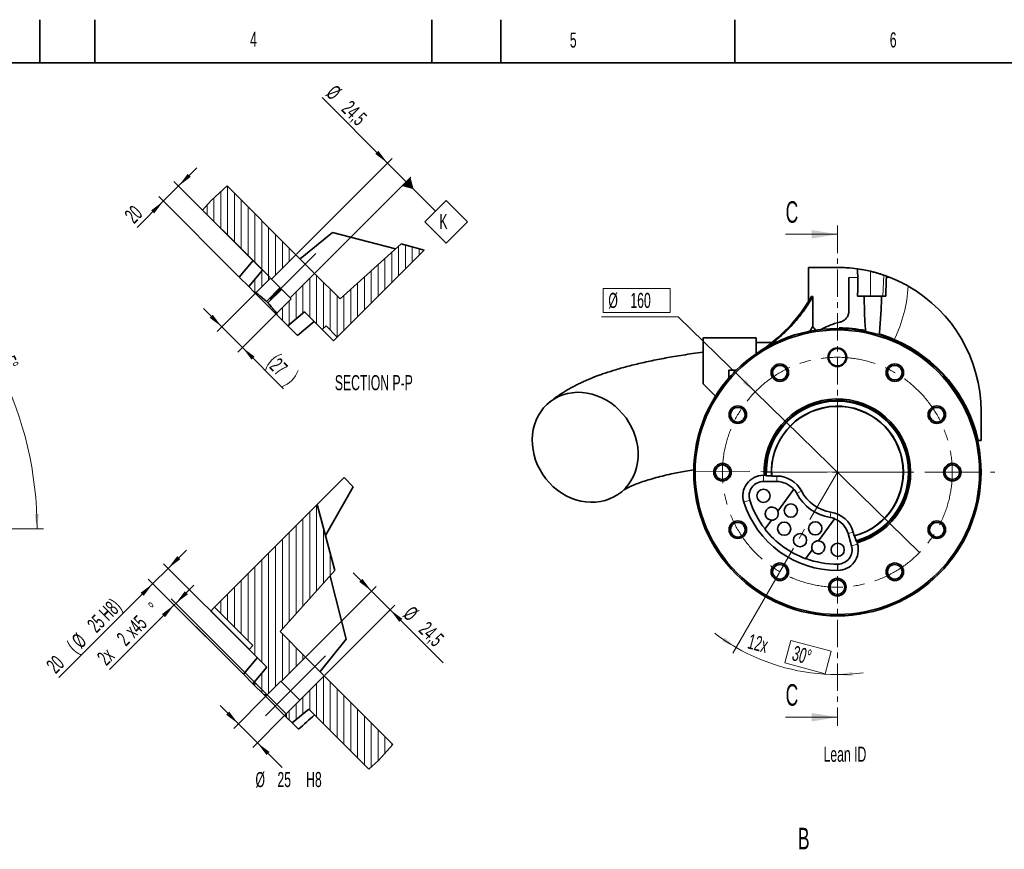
# Model space of a CAD drawing. Header units: millimetres. Extents: x 0 to 6126, y 0 to 4200.
# Tile 10 of 14: x 2073 to 4358, y 2275 to 4200. Entities that reach past the tile are written whole.
import ezdxf

# ---------------------------------------------------------------- set-up
doc = ezdxf.new("R2010")
doc.units = ezdxf.units.MM
doc.header["$LTSCALE"] = 10
doc.linetypes.add('CENTER', pattern=[10.16, 6.35, -1.27, 1.27, -1.27])
doc.linetypes.add('CENTERX2', pattern=[20.32, 12.7, -2.54, 2.54, -2.54])
doc.styles.add('SLDTEXTSTYLE0', font='TXT', dxfattribs={"width": 0.605})
doc.dimstyles.new('SLDDIMSTYLE12', dxfattribs={"dimtxt": 35, "dimasz": 35, "dimexe": 0, "dimexo": 0.0625, "dimgap": -8.75, "dimtad": 1, "dimdec": 4, "dimlfac": 3, "dimzin": 12, "dimdsep": 46, "dimtxsty": 'SLDTEXTSTYLE0', "dimsah": 1, "dimcen": 0.09, "dimadec": 1, "dimazin": 3, "dimtfac": 1, "dimtofl": 0, "dimtmove": 0, "dimatfit": 3, "dimfxl": 1, "dimfrac": 2, "dimtolj": 1, "dimarcsym": 0})
doc.dimstyles.new('SLDDIMSTYLE16', dxfattribs={"dimtxt": 35, "dimasz": 35, "dimexe": 0, "dimexo": 0.0625, "dimgap": 8.75, "dimtad": 0, "dimtih": 1, "dimtoh": 1, "dimdec": 1, "dimlfac": 0.4, "dimrnd": 1e-09, "dimzin": 12, "dimdsep": 46, "dimtxsty": 'SLDTEXTSTYLE0', "dimsah": 1, "dimcen": 0.09, "dimadec": 0, "dimazin": 3, "dimtfac": 1, "dimtdec": 3, "dimtmove": 0, "dimatfit": 0, "dimfxl": 1, "dimfrac": 2, "dimtolj": 1, "dimarcsym": 0})
doc.dimstyles.new('SLDDIMSTYLE17', dxfattribs={"dimtxt": 35, "dimasz": 35, "dimexe": 0, "dimexo": 0.0625, "dimgap": 8.75, "dimtad": 1, "dimdec": 1, "dimlfac": 0.4, "dimrnd": 1e-09, "dimzin": 12, "dimdsep": 46, "dimtxsty": 'SLDTEXTSTYLE0', "dimsah": 1, "dimcen": 0.09, "dimadec": 0, "dimazin": 3, "dimtfac": 1, "dimtmove": 0, "dimatfit": 0, "dimfxl": 1, "dimfrac": 2, "dimtolj": 1, "dimtzin": 12, "dimarcsym": 0})
doc.dimstyles.new('SLDDIMSTYLE23', dxfattribs={"dimtxt": 35, "dimasz": 35, "dimexe": 0, "dimexo": 0.0625, "dimgap": -8.75, "dimtad": 0, "dimtih": 1, "dimtoh": 1, "dimdec": 1, "dimlfac": 0.3, "dimrnd": 1e-09, "dimzin": 12, "dimdsep": 46, "dimtxsty": 'SLDTEXTSTYLE0', "dimblk1": 'NONE', "dimsah": 1, "dimcen": 0, "dimadec": 0, "dimazin": 3, "dimtfac": 1, "dimtmove": 0, "dimatfit": 3, "dimldrblk": 'NONE', "dimfxl": 1, "dimfrac": 2, "dimtolj": 1, "dimarcsym": 0})
doc.dimstyles.new('SLDDIMSTYLE3', dxfattribs={"dimtxt": 35, "dimasz": 35, "dimexe": 0, "dimexo": 0.0625, "dimgap": 8.75, "dimtad": 1, "dimdec": 4, "dimlfac": 10, "dimzin": 12, "dimdsep": 46, "dimtxsty": 'SLDTEXTSTYLE0', "dimsah": 1, "dimcen": 0.09, "dimadec": 1, "dimazin": 3, "dimtfac": 1, "dimtofl": 0, "dimtmove": 0, "dimatfit": 3, "dimfxl": 1, "dimfrac": 2, "dimtolj": 1, "dimtzin": 12, "dimarcsym": 0})
doc.dimstyles.new('SLDDIMSTYLE7', dxfattribs={"dimtxt": 35, "dimasz": 35, "dimexe": 0, "dimexo": 0.0625, "dimgap": 8.75, "dimtad": 1, "dimdec": 1, "dimlfac": 0.4, "dimrnd": 1e-09, "dimzin": 12, "dimdsep": 46, "dimtxsty": 'SLDTEXTSTYLE0', "dimsah": 1, "dimcen": 0.09, "dimadec": 0, "dimazin": 3, "dimtfac": 1, "dimtmove": 0, "dimatfit": 0, "dimfxl": 1, "dimfrac": 2, "dimtolj": 1, "dimtzin": 12, "dimarcsym": 0})

# ---------------------------------------------------------------- blocks, each defined once
blk = doc.blocks.new('_D_2')
at = {"color": 7, "linetype": 'Continuous', "lineweight": 0}
for p, q in [((1522, 3337.4), (1795.7, 3694.1)), ((1631.7, 3018.5), (2128.9, 3018.5))]:
    blk.add_line(p, q, dxfattribs=at)
at = {"color": 7, "linetype": 'Continuous', "lineweight": 18}
blk.add_arc((1277.2, 3018.5), 836.6, 0, 52.5, dxfattribs=at)
for points in [[(1786.5, 3682.2), (1810.7, 3656.4), (1817, 3664.2)], [(2113.9, 3018.5), (2118.1, 3053.5), (2108.1, 3053.3)]]:
    blk.add_solid(points, dxfattribs=at)
at = {"color": 7, "linetype": 'Continuous', "lineweight": 18, "insert": (2043.1, 3459), "char_height": 35, "attachment_point": 1, "rotation": 296.25, "style": 'SLDTEXTSTYLE0'}
blk.add_mtext('52,5°', dxfattribs=at)
blk = doc.blocks.new('_D_24')
at = {"color": 7, "linetype": 'Continuous', "lineweight": 0}
for p, q in [((2646.4, 2632.1), (2570.2, 2555.9)), ((2580.8, 2566.5), (2538.4, 2608.9)), ((2690.6, 2587.9), (2614.4, 2511.7)), ((2625, 2522.3), (2580.8, 2566.5)), ((2625, 2522.3), (2682.5, 2464.9))]:
    blk.add_line(p, q, dxfattribs=at)
at = {"color": 7, "linetype": 'Continuous', "lineweight": 18}
for points in [[(2580.8, 2566.5), (2559.6, 2594.8), (2552.5, 2587.7)], [(2625, 2522.3), (2646.2, 2494), (2653.3, 2501.1)]]:
    blk.add_solid(points, dxfattribs=at)
at = {"color": 7, "linetype": 'Continuous', "lineweight": 18, "char_height": 35, "attachment_point": 1, "style": 'SLDTEXTSTYLE0'}
for s, insert in [('%%c', (2620.5, 2454.6)), ('25', (2671.5, 2454.7)), ('H8', (2738.1, 2454.7))]:
    blk.add_mtext(s, dxfattribs=dict(at, insert=insert))
blk = doc.blocks.new('_D_25')
at = {"color": 7, "linetype": 'Continuous', "lineweight": 0}
for p, q in [((2417.8, 2927.2), (2460.3, 2969.6)), ((2382.5, 2891.8), (2417.8, 2927.2)), ((2604.8, 2740.1), (2407.2, 2937.8)), ((2591.3, 2683), (2371.9, 2902.4)), ((2382.5, 2891.8), (2164.3, 2673.7))]:
    blk.add_line(p, q, dxfattribs=at)
at = {"color": 7, "linetype": 'Continuous', "lineweight": 18}
for points in [[(2417.8, 2927.2), (2446.1, 2948.4), (2439, 2955.4)], [(2382.5, 2891.8), (2354.2, 2870.6), (2361.3, 2863.5)]]:
    blk.add_solid(points, dxfattribs=at)
at = {"color": 7, "linetype": 'Continuous', "lineweight": 18, "char_height": 35, "attachment_point": 1, "rotation": 45, "style": 'SLDTEXTSTYLE0'}
for s, insert in [('25 H8)', (2227, 2800.3)), ('%%c', (2191, 2764.2)), ('(', (2179.5, 2752.7)), ('20', (2132.4, 2705.7))]:
    blk.add_mtext(s, dxfattribs=dict(at, insert=insert))
blk = doc.blocks.new('_D_26')
at = {"color": 7, "linetype": 'Continuous', "lineweight": 0}
for p, q in [((2889.7, 2874.6), (2847.3, 2917)), ((2738.1, 2722.9), (2900.4, 2885.2)), ((2889.7, 2874.6), (2933.1, 2831.3)), ((2781.4, 2679.6), (2943.7, 2841.9)), ((2933.1, 2831.3), (3056, 2708.3))]:
    blk.add_line(p, q, dxfattribs=at)
at = {"color": 7, "linetype": 'Continuous', "lineweight": 18}
for points in [[(2889.7, 2874.6), (2868.5, 2902.9), (2861.5, 2895.8)], [(2933.1, 2831.3), (2954.3, 2803), (2961.3, 2810.1)]]:
    blk.add_solid(points, dxfattribs=at)
at = {"color": 7, "linetype": 'Continuous', "lineweight": 18, "char_height": 35, "attachment_point": 1, "rotation": 315, "style": 'SLDTEXTSTYLE0'}
for s, insert in [('%%c', (2985.7, 2842.5)), ('24,5', (3021.8, 2806.5))]:
    blk.add_mtext(s, dxfattribs=dict(at, insert=insert))
blk = doc.blocks.new('_D_27')
at = {"color": 7, "linetype": 'Continuous', "lineweight": 0}
for p, q in [((2435.5, 2845.8), (2477.9, 2888.3)), ((2646.4, 2634.9), (2424.9, 2856.4)), ((2432, 2842.3), (2282, 2692.3)), ((2591.3, 2683), (2421.4, 2852.9)), ((2435.5, 2845.8), (2432, 2842.3))]:
    blk.add_line(p, q, dxfattribs=at)
at = {"color": 7, "linetype": 'Continuous', "lineweight": 18}
for points in [[(2435.5, 2845.8), (2463.8, 2867.1), (2456.7, 2874.1)], [(2432, 2842.3), (2403.7, 2821.1), (2410.8, 2814)]]:
    blk.add_solid(points, dxfattribs=at)
at = {"color": 7, "linetype": 'Continuous', "lineweight": 18, "char_height": 35, "attachment_point": 1, "rotation": 45, "style": 'SLDTEXTSTYLE0'}
for s, insert in [('x45', (2314.3, 2788.5)), ('%%d', (2369.2, 2843.3)), ('2', (2295.4, 2769.6)), ('2x', (2250, 2724.3))]:
    blk.add_mtext(s, dxfattribs=dict(at, insert=insert))
blk = doc.blocks.new('_D_28')
at = {"color": 7, "linetype": 'Continuous', "lineweight": 0}
for p, q in [((2927, 3867.3), (2775, 4019.4)), ((2716, 3656.3), (2937.6, 3877.9)), ((2927, 3867.3), (2970.3, 3824)), ((2759.3, 3613), (2980.9, 3834.6))]:
    blk.add_line(p, q, dxfattribs=at)
at = {"color": 7, "linetype": 'Continuous', "lineweight": 18}
blk.add_solid([(2927, 3867.3), (2905.8, 3895.6), (2898.7, 3888.5)], dxfattribs=at)
at = {"color": 7, "linetype": 'Continuous', "lineweight": 18, "char_height": 35, "attachment_point": 1, "rotation": 315, "style": 'SLDTEXTSTYLE0'}
for s, insert in [('%%c', (2806.9, 4051.3)), ('24,5', (2843, 4015.2))]:
    blk.add_mtext(s, dxfattribs=dict(at, insert=insert))
blk = doc.blocks.new('_D_29')
at = {"color": 7, "linetype": 'Continuous', "lineweight": 0}
for p, q in [((2442.1, 3814.2), (2484.5, 3856.6)), ((2654.4, 3601.9), (2431.5, 3824.8)), ((2442.1, 3814.2), (2406.7, 3778.8)), ((2406.7, 3778.8), (2345.8, 3717.9)), ((2581.3, 3604.3), (2396.1, 3789.5))]:
    blk.add_line(p, q, dxfattribs=at)
at = {"color": 7, "linetype": 'Continuous', "lineweight": 18}
for points in [[(2442.1, 3814.2), (2470.4, 3835.4), (2463.3, 3842.5)], [(2406.7, 3778.8), (2378.4, 3757.6), (2385.5, 3750.6)]]:
    blk.add_solid(points, dxfattribs=at)
at = {"color": 7, "linetype": 'Continuous', "lineweight": 18, "insert": (2313.9, 3749.8), "char_height": 35, "attachment_point": 1, "rotation": 45, "style": 'SLDTEXTSTYLE0'}
blk.add_mtext('20', dxfattribs=at)
blk = doc.blocks.new('_D_30')
at = {"color": 7, "linetype": 'Continuous', "lineweight": 0}
for p, q in [((2620.8, 3565.5), (2532, 3476.7)), ((2542.6, 3487.3), (2500.1, 3529.7)), ((2668.5, 3517.8), (2579.7, 3428.9)), ((2590.3, 3439.5), (2542.6, 3487.3)), ((2590.3, 3439.5), (2685.9, 3344))]:
    blk.add_line(p, q, dxfattribs=at)
at = {"color": 7, "linetype": 'Continuous', "lineweight": 18}
for centre, start, end in [((2700.6, 3367.3), 108.4349, 161.5651), ((2662.4, 3405.4), 288.4349, 341.5651)]:
    blk.add_arc(centre, 60.1, start, end, dxfattribs=at)
for points in [[(2542.6, 3487.3), (2521.3, 3515.6), (2514.3, 3508.5)], [(2590.3, 3439.5), (2611.5, 3411.3), (2618.6, 3418.3)]]:
    blk.add_solid(points, dxfattribs=at)
at = {"color": 7, "linetype": 'Continuous', "lineweight": 18, "insert": (2675.5, 3418.1), "char_height": 35, "attachment_point": 1, "rotation": 315, "style": 'SLDTEXTSTYLE0'}
blk.add_mtext('27', dxfattribs=at)
blk = doc.blocks.new('SW_DATUMTAG_3')
at = {"color": 0, "linetype": 'Continuous', "lineweight": 18}
for p, q in [((-77, 119.9), (-8.7, 51.6)), ((-33.5, 26.9), (16, 76.4)), ((16, 76.4), (65.5, 26.9)), ((16, -22.6), (-33.5, 26.9)), ((65.5, 26.9), (16, -22.6))]:
    blk.add_line(p, q, dxfattribs=at)
at = {"color": 0, "linetype": 'Continuous', "lineweight": 0}
blk.add_solid([(-67.1, 129.8), (-86.9, 110), (-59.7, 102.6)], dxfattribs=at)
at = {"color": 0, "linetype": 'Continuous', "lineweight": 0, "insert": (0, 45.1), "char_height": 35, "attachment_point": 1, "style": 'SLDTEXTSTYLE0'}
blk.add_mtext('K', dxfattribs=at)
blk = doc.blocks.new('_D_35')
at = {"color": 7, "linetype": 'Continuous', "lineweight": 0}
for p, q in [((3427.4, 3521.1), (3427.4, 3576.5)), ((3427.4, 3576.5), (3582.7, 3576.5)), ((3582.7, 3576.5), (3582.7, 3521.1)), ((3582.7, 3521.1), (3427.4, 3521.1)), ((3601.7, 3510.4), (3423.4, 3510.4)), ((3779.9, 3336.5), (3601.7, 3510.4)), ((4161.6, 2964), (3779.9, 3336.5))]:
    blk.add_line(p, q, dxfattribs=at)
at = {"color": 7, "linetype": 'Continuous', "lineweight": 18}
blk.add_solid([(3779.9, 3336.5), (3758.3, 3364.5), (3751.3, 3357.3)], dxfattribs=at)
at = {"color": 7, "linetype": 'Continuous', "lineweight": 18, "char_height": 35, "attachment_point": 1, "style": 'SLDTEXTSTYLE0'}
for s, insert in [('%%c', (3439.4, 3566.2)), ('160', (3490.5, 3566.3))]:
    blk.add_mtext(s, dxfattribs=dict(at, insert=insert))
blk = doc.blocks.new('_None')
blk = doc.blocks.new('_D_36')
at = {"color": 7, "linetype": 'Continuous', "lineweight": 0}
for p, q in [((3836.4, 2917.5), (3728.5, 2730.6)), ((3849.1, 2707.8), (3863, 2759.7)), ((3863, 2759.7), (3956.5, 2734.7)), ((3956.5, 2734.7), (3942.6, 2682.8)), ((3942.6, 2682.8), (3849.1, 2707.8))]:
    blk.add_line(p, q, dxfattribs=at)
at = {"color": 7, "linetype": 'Continuous', "lineweight": 18}
for start, end in [(232.6882, 240), (240, 270), (270, 277.3118)]:
    blk.add_arc((3970.7, 3150.2), 469.5, start, end, dxfattribs=at)
for points in [[(3736, 2743.6), (3709, 2766.4), (3703.7, 2758)], [(3970.7, 2680.7), (4005.9, 2677), (4005.5, 2687)]]:
    blk.add_solid(points, dxfattribs=at)
at = {"color": 7, "linetype": 'Continuous', "lineweight": 18, "char_height": 35, "attachment_point": 1, "rotation": 345, "style": 'SLDTEXTSTYLE0'}
for s, insert in [('12x', (3769.1, 2776)), ('30°', (3872.4, 2748.3))]:
    blk.add_mtext(s, dxfattribs=dict(at, insert=insert))
blk = doc.blocks.new('SW_CENTERMARKSYMBOL_32')
at = {"color": 0, "linetype": 'Continuous', "lineweight": 18}
for p, q in [((0, 23.3), (0, 164.9)), ((-23.3, 0), (-164.9, 0)), ((0, 0), (-11.7, 0)), ((0, 0), (0, 11.7)), ((0, 0), (0, -11.7)), ((0, 0), (11.7, 0)), ((23.3, 0), (164.9, 0)), ((0, -23.3), (0, -164.9))]:
    blk.add_line(p, q, dxfattribs=at)

msp = doc.modelspace()

# ---------------------------------------------------------------- hatches: boundary and pattern name
at = {"linetype": 'Continuous', "lineweight": 18}
h = msp.add_hatch(dxfattribs=at)
h.set_pattern_fill('ANSI31', scale=5, angle=45, style=0)
h.paths.add_polyline_path([(2714.56024, 3654.859704), (2555.175061, 3814.244883), (2517.966827, 3780.742439), (2497.86536, 3758.417498), (2637.082648, 3619.200211), (2604.8205, 3580.751681), (2618.658883, 3566.913298), (2622.194416, 3566.913298), (2655.781989, 3600.50087), (2657.991697, 3598.291162)], flags=0)
h = msp.add_hatch(dxfattribs=at)
h.set_pattern_fill('ANSI31', scale=5, angle=45, style=0)
h.paths.add_polyline_path([(2775.130518, 3481.152341), (2784.432576, 3489.527952), (2810.273223, 3463.687305), (3012.138075, 3665.552157), (2958.5211, 3679.918782), (2816.961763, 3552.458181), (2757.87053, 3611.549414), (2701.301988, 3554.980871), (2703.511696, 3552.771163), (2669.924124, 3519.18359), (2669.924124, 3515.648057), (2695.8613, 3489.710881), (2734.30983, 3521.973029)], flags=0)
h = msp.add_hatch(dxfattribs=at)
h.set_pattern_fill('ANSI31', scale=5, angle=45, style=0)
h.paths.add_polyline_path([(2805.015365, 2922.125498), (2763.945767, 3075.399324), (2525.603976, 2837.057533), (2614.624535, 2748.036974), (2606.248924, 2738.734916), (2647.069612, 2697.914228), (2614.807464, 2659.465698), (2640.74464, 2633.528522), (2647.815707, 2633.528522), (2679.635513, 2665.348327), (2680.077454, 2664.906385), (2736.645997, 2721.474928), (2677.554764, 2780.56616)], flags=0)
h = msp.add_hatch(dxfattribs=at)
h.set_pattern_fill('ANSI31', scale=5, angle=45, style=0)
h.paths.add_polyline_path([(2939.341466, 2518.779459), (2779.956287, 2678.164638), (2723.387745, 2621.596095), (2723.829686, 2621.154153), (2692.009881, 2589.334348), (2692.009881, 2582.26328), (2705.848264, 2568.424898), (2744.296794, 2600.687046), (2883.514081, 2461.469758), (2905.839022, 2481.571225)], flags=0)

# ---------------------------------------------------------------- linework, layer by layer
at = {"color": 7, "linetype": 'Continuous', "lineweight": 35}
for p, q in [((2120, 4100), (2120, 4200)), ((2247.5, 4100), (2247.5, 4200)), ((3030, 4100), (3030, 4200)), ((3190, 4100), (3190, 4200)), ((3732.5, 4100), (3732.5, 4200)), ((5860, 4100), (200, 4100)), ((2555.175061, 3814.244883), (2517.966827, 3780.742439)), ((2555.175061, 3814.244883), (2714.56024, 3654.859704)), ((2517.966827, 3780.742439), (2497.86536, 3758.417498)), ((2637.082648, 3619.200211), (2497.86536, 3758.417498)), ((2799.096702, 3706.210571), (2724.164478, 3645.255466)), ((2945.71288, 3668.386208), (2799.096702, 3706.210571)), ((2816.961763, 3552.458181), (2958.5211, 3679.918782)), ((3012.138075, 3665.552157), (2958.5211, 3679.918782)), ((3012.138075, 3665.552157), (2810.273223, 3463.687305)), ((2614.985561, 3641.297298), (2582.723413, 3602.848768)), ((2714.56024, 3654.859704), (2657.991697, 3598.291162)), ((2714.56024, 3654.859704), (2757.87053, 3611.549414)), ((2637.082648, 3619.200211), (2604.8205, 3580.751681)), ((2701.301988, 3554.980871), (2757.87053, 3611.549414)), ((2757.87053, 3611.549414), (2816.961763, 3552.458181)), ((3904.054466, 3601.873685), (3904.054466, 3625.207019)), ((3904.054466, 3625.207019), (3970.721132, 3625.207019)), ((2604.8205, 3580.751681), (2582.723413, 3602.848768)), ((2655.781989, 3600.50087), (2622.194416, 3566.913298)), ((2655.781989, 3600.50087), (2657.991697, 3598.291162)), ((2657.991697, 3598.291162), (2701.301988, 3554.980871)), ((3904.054466, 3601.873685), (3904.054466, 3547.859135)), ((2618.658883, 3566.913298), (2604.8205, 3580.751681)), ((2618.658883, 3566.913298), (2622.194416, 3566.913298)), ((2669.924124, 3515.648057), (2618.658883, 3566.913298)), ((2669.924124, 3519.18359), (2703.511696, 3552.771163)), ((2701.301988, 3554.980871), (2703.511696, 3552.771163)), ((3913.89048, 3488.053545), (3913.89048, 3558.147494)), ((4033.221132, 3555.341459), (4033.221132, 3558.540352)), ((4073.303112, 3558.540352), (4033.221132, 3558.540352)), ((2669.924124, 3519.18359), (2669.924124, 3515.648057)), ((2695.8613, 3489.710881), (2734.30983, 3521.973029)), ((2775.130518, 3481.152341), (2734.30983, 3521.973029)), ((2695.8613, 3489.710881), (2669.924124, 3515.648057)), ((2717.958387, 3467.613794), (2756.406917, 3499.875942)), ((2717.958387, 3467.613794), (2695.8613, 3489.710881)), ((2775.130518, 3481.152341), (2784.432576, 3489.527952)), ((2801.434389, 3454.84847), (2775.130518, 3481.152341)), ((2784.432576, 3489.527952), (2810.273223, 3463.687305)), ((3913.89048, 3488.053545), (3906.548193, 3477.10869)), ((3782.387799, 3461.873685), (3659.054466, 3461.873685)), ((3659.054466, 3355.207019), (3659.054466, 3461.873685)), ((3782.387799, 3461.873685), (3782.387799, 3425.118427)), ((3818.187687, 3451.040352), (3782.387799, 3451.040352)), ((3735.987241, 3386.873685), (3719.054466, 3386.873685)), ((3719.054466, 3368.781948), (3719.054466, 3386.873685)), ((3659.054466, 3355.207019), (3687.798794, 3326.46269)), ((4304.054466, 3223.581992), (4304.054466, 3291.873685)), ((4297.586721, 3223.581992), (4304.054466, 3223.581992)), ((2826.124358, 3137.577915), (2763.945767, 3075.399324)), ((2826.124358, 3137.577915), (2847.611441, 3116.090832)), ((3799.289888, 3143.228346), (3800.864434, 3143.228346)), ((3804.204316, 3143.14106), (3800.864434, 3143.228346)), ((3804.231367, 3142.530055), (3805.899822, 3142.530055)), ((3805.929417, 3141.91905), (3817.691131, 3141.91905)), ((3818.337487, 3141.308045), (3817.691131, 3141.91905)), ((3818.337487, 3141.308045), (3830.32918, 3141.308045)), ((2847.611441, 3116.090832), (2783.2079, 3003.512064)), ((3830.32918, 3128.651516), (3799.289888, 3128.651516)), ((3869.975249, 3110.7848), (3832.811799, 3059.6337)), ((2763.945767, 3075.399324), (2525.603976, 2837.057533)), ((2763.945767, 3075.399324), (2805.015365, 2922.125498)), ((3817.706549, 3038.843107), (3802.654521, 3018.125767)), ((3927.197115, 2991.058754), (3964.529043, 3042.441745)), ((4003.56356, 2979.295749), (3995.443256, 3007.942425)), ((4007.620023, 3011.394101), (4010.077496, 3002.724668)), ((4010.834223, 3002.295518), (4010.077496, 3002.724668)), ((4010.834223, 3002.295518), (4014.037699, 2990.994346)), ((3897.039837, 2949.550821), (3912.091865, 2970.268161)), ((4014.626998, 2991.155847), (4015.08154, 2989.55232)), ((4016.663326, 2986.532601), (4015.670213, 2989.716028)), ((4016.663326, 2986.532601), (4017.587836, 2983.271128)), ((2677.554764, 2780.56616), (2805.015365, 2922.125498)), ((2793.482791, 2909.317278), (2831.307154, 2762.7011)), ((2525.603976, 2837.057533), (2516.765142, 2828.218698)), ((2614.624535, 2748.036974), (2525.603976, 2837.057533)), ((2606.248924, 2738.734916), (2516.765142, 2828.218698)), ((2677.554764, 2780.56616), (2736.645997, 2721.474928)), ((2606.248924, 2738.734916), (2614.624535, 2748.036974)), ((2831.307154, 2762.7011), (2770.352049, 2687.768876)), ((2624.972525, 2720.011315), (2592.710377, 2681.562784)), ((2606.248924, 2738.734916), (2647.069612, 2697.914228)), ((2680.077454, 2664.906385), (2736.645997, 2721.474928)), ((2779.956287, 2678.164638), (2736.645997, 2721.474928)), ((2614.807464, 2659.465698), (2647.069612, 2697.914228)), ((2614.807464, 2659.465698), (2592.710377, 2681.562784)), ((2779.956287, 2678.164638), (2723.387745, 2621.596095)), ((2779.956287, 2678.164638), (2939.341466, 2518.779459)), ((2614.807464, 2659.465698), (2640.74464, 2633.528522)), ((2647.815707, 2633.528522), (2679.635513, 2665.348327)), ((2680.077454, 2664.906385), (2679.635513, 2665.348327)), ((2680.077454, 2664.906385), (2723.387745, 2621.596095)), ((2647.815707, 2633.528522), (2640.74464, 2633.528522)), ((2692.009881, 2582.26328), (2640.74464, 2633.528522)), ((2647.815707, 2633.528522), (2692.009881, 2589.334348)), ((2723.829686, 2621.154153), (2692.009881, 2589.334348)), ((2723.829686, 2621.154153), (2723.387745, 2621.596095)), ((2692.009881, 2582.26328), (2692.009881, 2589.334348)), ((2692.009881, 2582.26328), (2705.848264, 2568.424898)), ((2744.296794, 2600.687046), (2705.848264, 2568.424898)), ((2744.296794, 2600.687046), (2883.514081, 2461.469758)), ((2720.399722, 2553.87344), (2705.848264, 2568.424898)), ((2939.341466, 2518.779459), (2905.839022, 2481.571225)), ((2905.839022, 2481.571225), (2883.514081, 2461.469758))]:
    msp.add_line(p, q, dxfattribs=at)
at = {"color": 7, "linetype": 'Continuous', "lineweight": 18}
for p, q in [((3850.721132, 3702.207019), (3970.721132, 3702.207019)), ((3850.721132, 2581.852486), (3970.721132, 2581.852486))]:
    msp.add_line(p, q, dxfattribs=at)
at = {"color": 7, "linetype": 'CENTER', "lineweight": 18}
msp.add_line((3970.721132, 3722.207019), (3970.721132, 2561.852486), dxfattribs=at)
at = {"color": 7, "linetype": 'CENTERX2', "lineweight": 18, "ltscale": 2.5}
for p, q in [((2654.898105, 3551.887279), (2760.964122, 3657.953296)), ((2783.049879, 2724.56852), (2643.587766, 2585.106407))]:
    msp.add_line(p, q, dxfattribs=at)
at = {"color": 8, "linetype": 'Continuous', "lineweight": 18}
for p, q in [((4047.233574, 3616.306972), (4047.956493, 3558.540352)), ((3997.387799, 3601.873685), (4018.126728, 3601.873685)), ((4078.188853, 3607.407836), (4076.548469, 3558.540352)), ((4084.397274, 3601.873685), (4093.240972, 3601.873685)), ((2677.879075, 3578.403783), (2645.988672, 3546.51338)), ((2681.414609, 3574.868249), (2649.524206, 3542.977846)), ((3799.289888, 3128.651516), (3799.289888, 3143.228346)), ((3830.32918, 3128.651516), (3830.32918, 3141.308045)), ((3767.555992, 3085.173344), (3753.673081, 3080.729389)), ((3887.351899, 3106.733227), (3876.51651, 3101.082996)), ((3953.963764, 3045.293382), (3955.891192, 3057.360519)), ((4007.620023, 3011.394101), (3995.443256, 3007.942425)), ((4003.56356, 2979.295749), (4017.587836, 2983.271128)), ((3971.651914, 2936.888978), (3971.715517, 2922.312287))]:
    msp.add_line(p, q, dxfattribs=at)
at = {"color": 7, "linetype": 'CENTERX2', "lineweight": 18}
for q in [(3618.412304, 3152.707647), (3837.387799, 2919.266911), (4336.169613, 3150.207019)]:
    msp.add_line((3970.721132, 3150.207019), q, dxfattribs=at)
at = {"color": 7, "linetype": 'Continuous', "lineweight": 35, "flags": 128}
msp.add_lwpolyline([(3507.42939, 3207.927027), (3505.428396, 3219.878636), (3502.374019, 3231.725215), (3498.293103, 3243.362653), (3493.221511, 3254.688683), (3487.203812, 3265.603769), (3480.29289, 3276.01199), (3472.549478, 3285.821878), (3464.041625, 3294.947223), (3454.8441, 3303.307832), (3445.037729, 3310.83023), (3434.708693, 3317.448312), (3423.947762, 3323.103917), (3412.849504, 3327.747342), (3401.511452, 3331.337783), (3390.033243, 3333.843686), (3378.51575, 3335.243028), (3367.060189, 3335.523513), (3355.767231, 3334.682675), (3344.736119, 3332.727904), (3334.063795, 3329.676379), (3323.844047, 3325.554915), (3314.166688, 3320.399734), (3305.116762, 3314.256138), (3296.773801, 3307.178119), (3289.211122, 3299.227877), (3282.495187, 3290.47528), (3276.685015, 3280.997246), (3271.831667, 3270.877069), (3267.977794, 3260.203684), (3265.157264, 3249.07089), (3263.394863, 3237.576522), (3262.706081, 3225.821593), (3263.096969, 3213.909407), (3264.564093, 3201.944647), (3267.09456, 3190.03246), (3270.666132, 3178.277531), (3275.247421, 3166.783164), (3280.798168, 3155.65037), (3287.269591, 3144.976985), (3294.604821, 3134.856807), (3302.739394, 3125.378773), (3311.601823, 3116.626176), (3321.114227, 3108.675935), (3331.193008, 3101.597915), (3341.749595, 3095.454319), (3352.691215, 3090.299138), (3363.921713, 3086.177675), (3375.342396, 3083.126149), (3386.852898, 3081.171378), (3398.352064, 3080.330541), (3409.738839, 3080.611025), (3420.913156, 3082.010368), (3431.776815, 3084.51627), (3442.234344, 3088.106711), (3452.193844, 3092.750137), (3461.567789, 3098.405741), (3470.273802, 3105.023823), (3478.235373, 3112.546222), (3485.382535, 3120.90683), (3491.65248, 3130.032175), (3496.990107, 3139.842063), (3501.348508, 3150.250284), (3504.689381, 3161.16537), (3506.983368, 3172.4914), (3508.210308, 3184.128839), (3508.359419, 3195.975417), (3507.42939, 3207.927027)], dxfattribs=at)
at = {"color": 7, "linetype": 'Continuous', "lineweight": 35}
for centre, radius in [((3970.721132, 3150.207019), 333.333333), ((3970.721132, 3150.207019), 330), ((3970.721132, 3416.873685), 21.666667), ((3970.721132, 3416.873685), 20), ((3837.387799, 3381.147126), 20.333333), ((3837.387799, 3381.147126), 17), ((4104.054466, 3381.147126), 20.333333), ((4104.054466, 3381.147126), 17), ((3739.781025, 3283.540352), 20.333333), ((3739.781025, 3283.540352), 17), ((4201.66124, 3283.540352), 20.333333), ((4201.66124, 3283.540352), 17), ((3704.054466, 3150.207019), 20.333333), ((3704.054466, 3150.207019), 17), ((4237.387799, 3150.207019), 20.333333), ((4237.387799, 3150.207019), 17), ((3799.289888, 3095.331445), 15.333333), ((3862.693691, 3061.156068), 15.333333), ((3739.781025, 3016.873685), 20.333333), ((3739.781025, 3016.873685), 17), ((3847.388194, 3019.100244), 15.333333), ((3919.410961, 3019.948559), 15.333333), ((4201.66124, 3016.873685), 20.333333), ((4201.66124, 3016.873685), 17), ((3884.143154, 2992.396202), 15.333333), ((3971.506528, 2970.208732), 15.333333), ((3837.387799, 2919.266911), 20.333333), ((3837.387799, 2919.266911), 17), ((4104.054466, 2919.266911), 20.333333), ((4104.054466, 2919.266911), 17), ((3970.721132, 2883.540352), 20.333333), ((3970.721132, 2883.540352), 17)]:
    msp.add_circle(centre, radius, dxfattribs=at)
at = {"color": 7, "linetype": 'CENTERX2', "lineweight": 18}
msp.add_circle((3970.721132, 3150.207019), 266.666667, dxfattribs=at)
at = {"color": 7, "linetype": 'Continuous', "lineweight": 35}
for centre, radius, start, end in [((3970.721132, 3291.873685), 333.333333, 76.730166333, 81.957357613), ((3970.721132, 3291.873685), 333.333333, 70.036977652, 71.191679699), ((3970.721132, 3291.873685), 333.333333, 0, 60.449878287), ((3970.721132, 3150.207019), 335, 12.652053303, 66.760573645), ((3970.721132, 3150.207019), 170, 285.679036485, 182.352711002), ((3970.721132, 3150.207019), 166.666667, 285.646087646, 182.429826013), ((3970.721132, 3150.207019), 165, 285.432096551, 182.666766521), ((3970.721132, 3150.207019), 153.254272, 285.173455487, 183.100059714), ((3970.721132, 3150.207019), 152.643267, 284.941476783, 183.342190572), ((3799.289888, 3095.331445), 47.896901, 90, 197.75), ((3970.721132, 3150.207019), 166.666667, 182.429826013, 182.64007987), ((3970.721132, 3150.207019), 165, 182.666766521, 182.879185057), ((3830.32918, 3076.998111), 64.309934, 27.54027748, 90), ((3799.289888, 3095.331445), 33.320072, 90, 197.75), ((3830.32918, 3076.998111), 51.653405, 40.321087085, 90), ((3830.32918, 3076.998111), 52.089837, 27.54027748, 40.437894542), ((3970.721132, 3150.207019), 213.320072, 197.75, 218.130066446), ((3970.721132, 3150.207019), 106.243496, 207.54027748, 260.925066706), ((3970.721132, 3150.207019), 94.0234, 207.54027748, 260.925066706), ((3970.721132, 3150.207019), 227.896901, 197.75, 270.25), ((3818.490124, 3054.156406), 15.333333, 20.929247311, 267.070752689), ((3818.490124, 3054.156406), 15.333333, 267.070752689, 20.929247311), ((3945.747839, 2993.855558), 52.089837, 68.865771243, 80.925066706), ((3945.747839, 2993.855558), 64.309934, 15.826129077, 80.925066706), ((3945.747839, 2993.855558), 51.653405, 15.826129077, 68.994310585), ((3970.721132, 3150.207019), 213.756504, 218.163320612, 249.836679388), ((3926.41354, 2975.745455), 15.333333, 87.070752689, 200.929247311), ((3926.41354, 2975.745455), 15.333333, 200.929247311, 87.070752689), ((3971.506528, 2970.208732), 33.320072, 270.25, 15.826129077), ((3971.506528, 2970.208732), 47.896901, 270.25, 15.826129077), ((3970.721132, 3150.207019), 165, 285.21991866, 285.432096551), ((3970.721132, 3150.207019), 166.666667, 285.436036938, 285.646087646), ((3970.721132, 3150.207019), 213.320072, 249.869933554, 270.25)]:
    msp.add_arc(centre, radius, start, end, dxfattribs=at)
at = {"color": 8, "linetype": 'Continuous', "lineweight": 18}
for centre, radius, start, end in [((3804.054466, 3601.873685), 331.666667, 334.296750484, 356.538530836), ((3970.721132, 3150.207019), 334.285714, 12.679537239, 71.241424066)]:
    msp.add_arc(centre, radius, start, end, dxfattribs=at)
at = {"color": 7, "linetype": 'Continuous', "lineweight": 35}
for centre, major_axis, ratio, start_param, end_param in [((4135.721132, 7731.294534), (-83.110221, 6634.064791), 0.0325962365, 2.2384095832, 2.2422661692), ((4135.721132, 6797.819307), (222.712892, 6634.064998), 0.0096146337, 4.210063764, 4.2106320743)]:
    msp.add_ellipse(centre, major_axis=major_axis, ratio=ratio, start_param=start_param, end_param=end_param, dxfattribs=at)
for points, knots in [([(3970.721132, 3625.207019), (3972.466731, 3625.207019), (3974.244172, 3625.193314), (3977.863629, 3625.135402), (3979.709229, 3625.091044), (3985.305096, 3624.908745), (3989.120504, 3624.721741), (4000.811085, 3623.938018), (4008.929775, 3623.119305), (4017.357822, 3621.928423)], [0, 0, 0, 0, 0.125, 0.125, 0.25, 0.25, 0.5, 0.5, 1, 1, 1, 1]), ([(4078.188853, 3607.407836), (4077.733202, 3607.563026), (4077.117801, 3607.771635), (4075.58276, 3608.284502), (4074.65174, 3608.592397), (4072.565367, 3609.269441), (4071.404403, 3609.640563), (4068.844218, 3610.440428), (4067.477656, 3610.858844), (4065.323713, 3611.501632), (4064.58715, 3611.718806), (4063.075995, 3612.158417), (4062.30017, 3612.381166), (4059.965541, 3613.04212), (4058.38343, 3613.477795), (4055.971276, 3614.122373), (4055.156463, 3614.336842), (4053.534648, 3614.757154), (4052.730668, 3614.962253), (4050.339176, 3615.563012), (4048.771867, 3615.94419), (4047.233574, 3616.306972)], [0, 0, 0, 0, 0.125, 0.125, 0.25, 0.25, 0.375, 0.375, 0.5, 0.5, 0.5625, 0.5625, 0.625, 0.625, 0.75, 0.75, 0.8125, 0.8125, 0.875, 0.875, 1, 1, 1, 1]), ([(3997.387799, 3601.873685), (3997.387799, 3595.279961), (3997.387799, 3588.647335), (3997.387799, 3578.640941), (3997.387799, 3575.295964), (3997.387799, 3570.264897), (3997.387799, 3568.585612), (3997.387799, 3566.483774), (3997.387799, 3566.06327), (3997.387799, 3565.221992), (3997.387799, 3564.829451), (3997.387799, 3563.635417), (3997.387799, 3562.83999), (3997.387799, 3549.327574), (3997.387799, 3536.758848), (3997.387799, 3524.262575)], [0, 0, 0, 0, 0.25, 0.25, 0.375, 0.375, 0.4375, 0.4375, 0.453125, 0.453125, 0.46875, 0.46875, 0.5, 0.5, 1, 1, 1, 1]), ([(2622.194416, 3566.913298), (2622.194416, 3566.913298), (2622.23287, 3566.880148), (2622.386981, 3566.7473), (2622.501829, 3566.648301), (2622.956484, 3566.256434), (2623.405342, 3565.869602), (2624.30368, 3565.095781), (2624.639898, 3564.806216), (2625.373204, 3564.17483), (2626.170242, 3563.488721), (2627.093185, 3562.694687), (2628.080128, 3561.845893), (2628.608815, 3561.391354), (2630.26521, 3559.967833), (2631.46273, 3558.939387), (2633.396129, 3557.280577), (2634.063611, 3556.708146), (2635.446168, 3555.523077), (2636.152999, 3554.917508), (2638.3045, 3553.075227), (2639.785968, 3551.807971), (2642.079852, 3549.848136), (2642.859072, 3549.182779), (2644.419352, 3547.851317), (2645.202496, 3547.18343), (2645.988672, 3546.51338)], [0, 0, 0, 0, 0.0625, 0.0625, 0.125, 0.125, 0.25, 0.25, 0.3125, 0.3125, 0.375, 0.4375, 0.4375, 0.5, 0.5, 0.625, 0.625, 0.6875, 0.6875, 0.75, 0.75, 0.875, 0.875, 0.9375, 0.9375, 1, 1, 1, 1]), ([(2649.524206, 3542.977846), (2650.865328, 3541.404294), (2652.187879, 3539.854513), (2654.796715, 3536.800971), (2656.092877, 3535.285699), (2658.549708, 3532.41651), (2659.721024, 3531.050107), (2661.39063, 3529.104114), (2661.934341, 3528.470699), (2662.969078, 3527.265735), (2663.462812, 3526.691027), (2664.87438, 3525.048545), (2665.725068, 3524.059512), (2667.225181, 3522.316326), (2667.853616, 3521.586553), (2668.620038, 3520.696806), (2668.845925, 3520.434628), (2669.236967, 3519.980819), (2669.401805, 3519.789555), (2669.793728, 3519.334836), (2669.924124, 3519.18359), (2669.924124, 3519.18359)], [0, 0, 0, 0, 0.125, 0.125, 0.25, 0.25, 0.375, 0.375, 0.4375, 0.4375, 0.5, 0.5, 0.625, 0.625, 0.75, 0.75, 0.8125, 0.8125, 0.875, 0.875, 1, 1, 1, 1]), ([(3913.89048, 3558.147494), (3908.153295, 3548.476621), (3896.568492, 3528.948724), (3875.372336, 3501.836475), (3853.065428, 3478.093989), (3830.902554, 3457.889704), (3816.439153, 3446.771483), (3809.457806, 3441.404822)], [0, 0, 0, 0, 0.212225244, 0.4285355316, 0.6510622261, 0.8315710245, 1, 1, 1, 1]), ([(4036.199278, 3478.74562), (4035.570293, 3485.080917), (4035.058512, 3491.429842), (4034.250126, 3504.150153), (4033.953272, 3510.517845), (4033.313964, 3529.656815), (4033.221132, 3542.465305), (4033.221132, 3555.341459)], [0, 0, 0, 0, 0.25, 0.25, 0.5, 0.5, 1, 1, 1, 1]), ([(4073.303112, 3558.540352), (4072.897346, 3543.866362), (4072.276011, 3529.212475), (4070.568023, 3499.933869), (4069.476362, 3485.318284), (4068.186776, 3470.715128)], [0, 0, 0, 0, 0.5, 0.5, 1, 1, 1, 1]), ([(3997.387799, 3524.262575), (3997.387799, 3522.736159), (3997.257665, 3521.218034), (3996.865372, 3518.954445), (3996.701592, 3518.202188), (3996.305464, 3516.702511), (3996.071864, 3515.952603), (3995.281301, 3513.758973), (3994.632293, 3512.355993), (3993.09295, 3509.667641), (3992.193581, 3508.375418), (3990.22857, 3506.016268), (3989.156715, 3504.935079), (3987.419494, 3503.457437), (3986.81861, 3502.989496), (3985.598556, 3502.119067), (3984.97648, 3501.713985), (3983.07649, 3500.585009), (3981.760833, 3499.945313), (3979.065173, 3498.893672), (3977.70413, 3498.488281), (3976.333612, 3498.193222)], [0, 0, 0, 0, 0.125, 0.125, 0.1875, 0.1875, 0.25, 0.25, 0.375, 0.375, 0.5, 0.5, 0.625, 0.625, 0.6875, 0.6875, 0.75, 0.75, 0.875, 0.875, 1, 1, 1, 1]), ([(3976.333612, 3498.193222), (3972.31552, 3497.208258), (3964.279351, 3495.238333), (3952.301811, 3490.773896), (3941.474301, 3485.909103), (3934.597049, 3482.207911), (3931.746507, 3480.67381)], [0, 0, 0, 0, 0.2658791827, 0.5317573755, 0.8059188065, 1, 1, 1, 1]), ([(3913.89048, 3488.053545), (3915.222403, 3486.304705), (3917.197062, 3483.711941), (3919.555254, 3480.346087), (3920.322827, 3479.250528)], [0, 0, 0, 0, 0.6745079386, 1, 1, 1, 1]), ([(3975.106412, 3485.178315), (3985.046989, 3485.048178), (3995.07977, 3484.47667), (4015.420091, 3482.368946), (4025.726327, 3480.832892), (4036.199278, 3478.74562)], [0, 0, 0, 0, 0.5, 0.5, 1, 1, 1, 1]), ([(3659.054466, 3428.557717), (3650.902175, 3427.494988), (3628.113286, 3424.524238), (3592.997609, 3418.917266), (3554.100649, 3411.853285), (3518.819745, 3404.396714), (3486.488906, 3396.515736), (3457.630065, 3388.438109), (3436.158377, 3381.587933), (3421.131349, 3376.322017), (3411.781066, 3372.861808), (3403.103556, 3369.492523), (3393.698907, 3365.659703), (3384.046, 3361.47944), (3374.451417, 3357.052817), (3365.602759, 3352.723256), (3356.624111, 3348.050099), (3347.626778, 3343.057352), (3337.965696, 3337.33252), (3327.334699, 3330.545861), (3315.22426, 3322.171841), (3307.185276, 3315.876834), (3302.851234, 3312.483019)], [0, 0, 0, 0, 0.0576952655, 0.1612811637, 0.2532700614, 0.3433809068, 0.427633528, 0.5049820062, 0.5760096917, 0.6073164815, 0.6346391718, 0.658065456, 0.684472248, 0.7185993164, 0.7459479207, 0.7740565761, 0.8029320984, 0.8336803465, 0.8644297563, 0.9022055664, 0.9472762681, 1, 1, 1, 1]), ([(3474.288869, 3108.522363), (3474.27482, 3108.504721), (3474.200616, 3108.411539), (3474.511866, 3108.611447), (3475.502363, 3109.235931), (3477.449172, 3110.421626), (3481.048121, 3112.463748), (3487.99402, 3116.011159), (3497.77923, 3120.424121), (3511.271764, 3125.675628), (3527.266224, 3131.065287), (3545.123195, 3136.320618), (3564.544651, 3141.371648), (3589.228788, 3147.036491), (3613.697918, 3152.034695), (3631.788179, 3155.009606), (3638.007825, 3156.032416)], [0, 0, 0, 0, 0.0085334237, 0.0450728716, 0.0717956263, 0.0957212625, 0.1556641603, 0.2173911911, 0.3041500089, 0.3944014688, 0.4876346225, 0.5816695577, 0.6764489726, 0.7720336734, 0.9216224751, 1, 1, 1, 1])]:
    msp.add_open_spline(points, degree=3, knots=knots, dxfattribs=at)
for points in [[(4017.192691, 3558.540352), (4018.350578, 3572.951762), (4018.683316, 3587.395372), (4018.126728, 3601.873685)], [(4084.397274, 3601.873685), (4083.835968, 3587.429209), (4083.355306, 3572.984767), (4082.944002, 3558.540352)], [(4084.52567, 3605.178071), (4087.427136, 3604.124144), (4090.332477, 3603.023196), (4093.240972, 3601.873685)], [(4093.240972, 3601.873685), (4107.486772, 3596.243385), (4121.46008, 3589.590504), (4135.116049, 3581.848551)], [(2645.988672, 3546.51338), (2647.261164, 3545.42885), (2648.439676, 3544.250338), (2649.524206, 3542.977846)], [(3910.415568, 3558.104148), (3881.984151, 3506.744009), (3839.308228, 3462.277591), (3782.387799, 3424.704894)], [(3913.89048, 3558.147494), (3912.608856, 3557.90974), (3911.450512, 3557.895298), (3910.415568, 3558.104148)], [(4033.221132, 3558.540352), (4030.503255, 3558.540352), (4025.113947, 3558.540352), (4019.817555, 3558.540352), (4017.192691, 3558.540352)], [(4082.944002, 3558.540352), (4081.331564, 3558.540352), (4078.1123, 3558.540352), (4074.904292, 3558.540352), (4073.303112, 3558.540352)], [(2810.273223, 3463.687305), (2807.327338, 3460.74142), (2804.381055, 3457.795136), (2801.434389, 3454.84847)], [(4068.186776, 3470.715128), (4079.933409, 3467.143009), (4091.507372, 3462.920153), (4102.90352, 3458.026473)], [(2757.825775, 2587.158064), (2745.352045, 2576.060433), (2732.876716, 2564.965449), (2720.399722, 2553.87344)]]:
    msp.add_open_spline(points, degree=3, dxfattribs=at)
at = {"color": 7, "linetype": 'Continuous', "lineweight": 18}
for points in [[(3970.721132, 3702.207019), (3910.721132, 3712.207019), (3910.721132, 3692.207019)], [(3970.721132, 2581.852486), (3910.721132, 2591.852486), (3910.721132, 2571.852486)]]:
    msp.add_solid(points, dxfattribs=at)

# ---------------------------------------------------------------- block references
at = {"color": 7, "linetype": 'Continuous', "lineweight": 0}
for name, p in [('SW_DATUMTAG_3', (3047.340851, 3704.107365)), ('SW_CENTERMARKSYMBOL_32', (3970.721132, 3150.207019))]:
    msp.add_blockref(name, p, dxfattribs=at)

# ---------------------------------------------------------------- texts
at = {"color": 7, "linetype": 'Continuous', "lineweight": 0, "char_height": 35, "style": 'SLDTEXTSTYLE0'}
for s, insert, attachment_point in [('4', (2608.158338, 4172.110173), 1), ('5', (3350.016802, 4170.285083), 1), ('6', (4092.350754, 4170.647763), 1), ('SECTION P-P', (2895.208469, 3375.471418), 2), ('Lean ID', (3938.706125, 2513.461223), 1)]:
    msp.add_mtext(s, dxfattribs=dict(at, insert=insert, attachment_point=attachment_point))
at = {"color": 7, "linetype": 'Continuous', "char_height": 50, "attachment_point": 1, "style": 'SLDTEXTSTYLE0'}
for s, insert in [('C', (3850.721132, 3778.854777)), ('C', (3850.721132, 2658.500244)), ('B', (3879.190059, 2325.380584))]:
    msp.add_mtext(s, dxfattribs=dict(at, insert=insert))

# ---------------------------------------------------------------- dimensions: what is measured, and where the dimension line sits
at = {"color": 7, "linetype": 'Continuous', "lineweight": 18}
for base, p1, p2, angle, text, dimstyle, picture, middle in [((2970.334318, 3824.013201), (2714.56024, 3654.859704), (2757.87053, 3611.549414), 315, '%%c<>', 'SLDDIMSTYLE17', '_D_28', (2826.113529, 3968.23399)), ((2542.557924, 3487.276806), (2669.924124, 3519.18359), (2622.194416, 3566.913298), 315, '(<>)', 'SLDDIMSTYLE7', '_D_30', (2662.496069, 3367.33866)), ((2417.826552, 2927.157288), (2592.710377, 2681.562784), (2606.248924, 2738.734916), 45, '<> (%%c25 H8)', 'SLDDIMSTYLE7', '_D_25', (2262.68749, 2772.018226)), ((2933.057274, 2831.265624), (2736.645997, 2721.474928), (2779.956287, 2678.164638), 315, '%%c<>', 'SLDDIMSTYLE7', '_D_26', (3004.886044, 2759.436854)), ((2431.968688, 2842.304474), (2647.815707, 2633.528522), (2592.710377, 2681.562784), 45, '2x <>x45%%d', 'SLDDIMSTYLE7', '_D_27', (2349.101068, 2759.436854)), ((2580.807443, 2566.520258), (2692.009881, 2589.334348), (2647.815707, 2633.528522), 315, '%%c<>H8', 'SLDDIMSTYLE16', '_D_24', (2710.161629, 2437.166072))]:
    dim = msp.add_linear_dim(base=base, p1=p1, p2=p2, angle=angle, text=text, dimstyle=dimstyle, dxfattribs=at)
    dim.commit()
    dim.dimension.update_dxf_attribs({"geometry": picture, "text_midpoint": middle, "dimtype": 160})
dim = msp.add_linear_dim(base=(2406.725696, 3778.846485), p1=(2655.781989, 3600.50087), p2=(2582.723413, 3602.848768), angle=45, dimstyle='SLDDIMSTYLE7', dxfattribs=at)
dim.commit()
dim.dimension.update_dxf_attribs({"geometry": '_D_29', "text_midpoint": (2364.721154, 3736.841943), "dimtype": 160})
dim = msp.add_angular_dim_2l(base=(3849.201388, 2696.689157), line1=((3837.387799, 2919.266911), (3970.721132, 3150.207019)), line2=((3970.721132, 2561.852486), (3970.721132, 3722.207019)), text='12x <>', dimstyle='SLDDIMSTYLE12', dxfattribs=at)
dim.commit()
dim.dimension.update_dxf_attribs({"geometry": '_D_36', "text_midpoint": (3849.201388, 2696.689157), "dimtype": 162})
dim = msp.add_angular_dim_2l(base=(2027.583309, 3388.475664), line1=((1629.699341, 3018.450115), (885.686702, 3018.450115)), line2=((1277.245722, 3018.450115), (1520.750293, 3335.791452)), dimstyle='SLDDIMSTYLE3', dxfattribs=at)
dim.commit()
dim.dimension.update_dxf_attribs({"geometry": '_D_2', "text_midpoint": (2027.583309, 3388.475664), "dimtype": 162})
dim = msp.add_diameter_dim_2p(p1=(4161.56149, 2963.951632), p2=(3779.880775, 3336.462405), dimstyle='SLDDIMSTYLE23', dxfattribs=at)
dim.commit()
dim.dimension.update_dxf_attribs({"geometry": '_D_35', "text_midpoint": (3505.041735, 3548.805688), "dimtype": 163})

doc.saveas('drawing.dxf')
